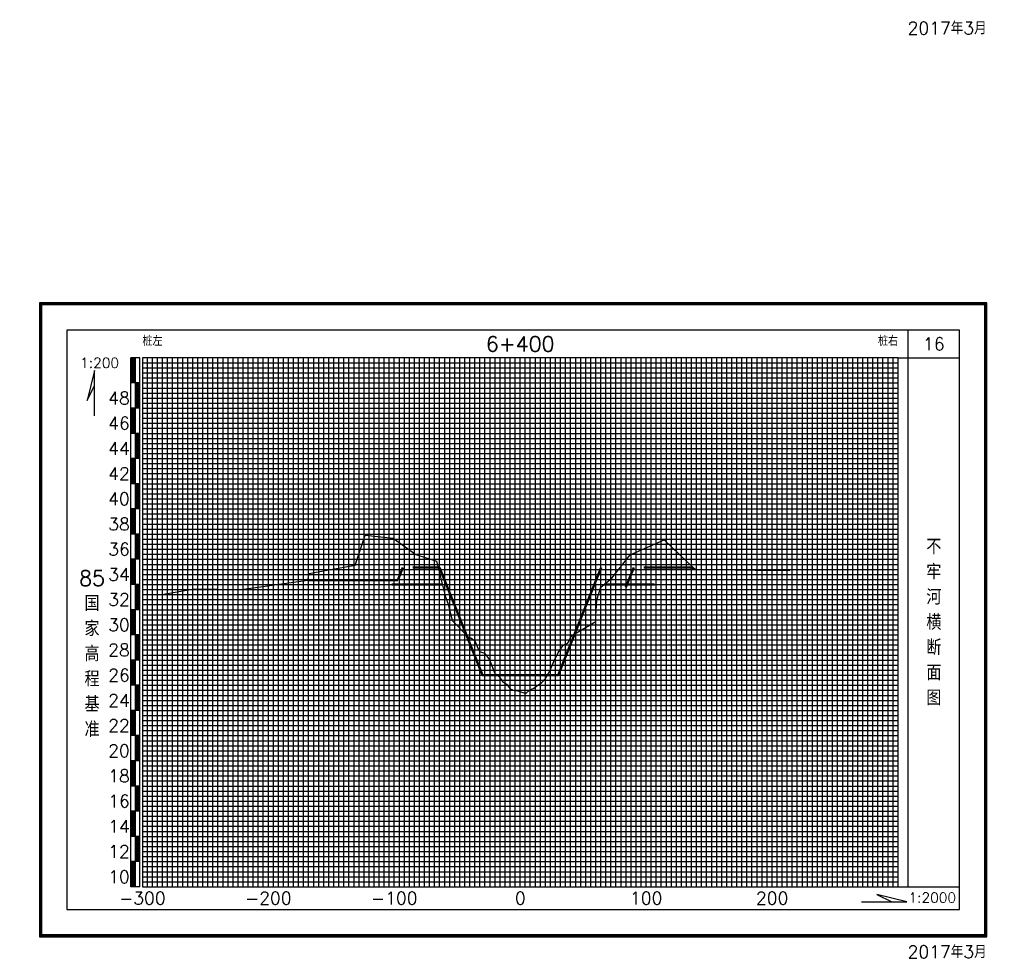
# Model space of a CAD drawing. Header units: millimetres. Extents: x 306 to 3216, y -6574 to 1225.
# Tile 20 of 27: x 545 to 936, y -136 to 237. Entities that reach past the tile are written whole.
import ezdxf
from ezdxf.enums import TextEntityAlignment as Align

# ---------------------------------------------------------------- set-up
doc = ezdxf.new("R2010")
doc.units = ezdxf.units.MM
doc.linetypes.add('DASHEDX2', pattern=[38.1, 25.4, -12.7])
for name, color, linetype in [('10mm线', 1, 'Continuous'), ('2mm线', 8, 'Continuous'), ('50mm线', 255, 'Continuous'), ('图副注记', 255, 'Continuous'), ('图框', 90, 'Continuous'), ('断面', 255, 'Continuous')]:
    doc.layers.add(name, color=color, linetype=linetype)
doc.layers.add('河道设计断面', color=6, linetype='DASHEDX2', lineweight=50)
doc.layers.add('滩面', color=90, linetype='Continuous', lineweight=50)
doc.styles.get("Standard").update_dxf_attribs({"font": 'txt.shx', "bigfont": 'hztxt.shx'})

msp = doc.modelspace()

# ---------------------------------------------------------------- linework, layer by layer
at = {"layer": '10mm线'}
for p, q in [((604.12, -106.96), (604.12, 103.04)), ((614.12, -106.96), (614.12, 103.04)), ((624.12, -106.96), (624.12, 103.04)), ((634.12, -106.96), (634.12, 103.04)), ((654.12, -106.96), (654.12, 103.04)), ((664.12, -106.96), (664.12, 103.04)), ((674.12, -106.96), (674.12, 103.04)), ((684.12, -106.96), (684.12, 103.04)), ((704.12, -106.96), (704.12, 103.04)), ((714.12, -106.96), (714.12, 103.04)), ((724.12, -106.96), (724.12, 103.04)), ((734.12, -106.96), (734.12, 103.04)), ((754.12, -106.96), (754.12, 103.04)), ((764.12, -106.96), (764.12, 103.04)), ((774.12, -106.96), (774.12, 103.04)), ((784.12, -106.96), (784.12, 103.04)), ((804.12, -106.96), (804.12, 103.04)), ((814.12, -106.96), (814.12, 103.04)), ((824.12, -106.96), (824.12, 103.04)), ((834.12, -106.96), (834.12, 103.04)), ((854.12, -106.96), (854.12, 103.04)), ((864.12, -106.96), (864.12, 103.04)), ((874.12, -106.96), (874.12, 103.04)), ((884.12, -106.96), (884.12, 103.04)), ((594.12, 93.04), (894.12, 93.04)), ((594.12, 83.04), (894.12, 83.04)), ((594.12, 73.04), (894.12, 73.04)), ((594.12, 63.04), (894.12, 63.04)), ((594.12, 53.04), (894.12, 53.04)), ((594.12, 43.04), (894.12, 43.04)), ((594.12, 33.04), (894.12, 33.04)), ((594.12, 23.04), (894.12, 23.04)), ((594.12, 13.04), (894.12, 13.04)), ((594.12, 3.04), (894.12, 3.04)), ((594.12, -6.96), (894.12, -6.96)), ((594.12, -16.96), (894.12, -16.96)), ((594.12, -26.96), (894.12, -26.96)), ((594.12, -36.96), (894.12, -36.96)), ((594.12, -46.96), (894.12, -46.96)), ((594.12, -56.96), (894.12, -56.96)), ((594.12, -66.96), (894.12, -66.96)), ((594.12, -76.96), (894.12, -76.96)), ((594.12, -86.96), (894.12, -86.96)), ((594.12, -96.96), (894.12, -96.96))]:
    msp.add_line(p, q, dxfattribs=at)
at = {"layer": '2mm线'}
for p, q in [((596.12, -106.96), (596.12, 103.04)), ((598.12, -106.96), (598.12, 103.04)), ((600.12, -106.96), (600.12, 103.04)), ((602.12, -106.96), (602.12, 103.04)), ((606.12, -106.96), (606.12, 103.04)), ((608.12, -106.96), (608.12, 103.04)), ((610.12, -106.96), (610.12, 103.04)), ((612.12, -106.96), (612.12, 103.04)), ((616.12, -106.96), (616.12, 103.04)), ((618.12, -106.96), (618.12, 103.04)), ((620.12, -106.96), (620.12, 103.04)), ((622.12, -106.96), (622.12, 103.04)), ((626.12, -106.96), (626.12, 103.04)), ((628.12, -106.96), (628.12, 103.04)), ((630.12, -106.96), (630.12, 103.04)), ((632.12, -106.96), (632.12, 103.04)), ((636.12, -106.96), (636.12, 103.04)), ((638.12, -106.96), (638.12, 103.04)), ((640.12, -106.96), (640.12, 103.04)), ((642.12, -106.96), (642.12, 103.04)), ((646.12, -106.96), (646.12, 103.04)), ((648.12, -106.96), (648.12, 103.04)), ((650.12, -106.96), (650.12, 103.04)), ((652.12, -106.96), (652.12, 103.04)), ((656.12, -106.96), (656.12, 103.04)), ((658.12, -106.96), (658.12, 103.04)), ((660.12, -106.96), (660.12, 103.04)), ((662.12, -106.96), (662.12, 103.04)), ((666.12, -106.96), (666.12, 103.04)), ((668.12, -106.96), (668.12, 103.04)), ((670.12, -106.96), (670.12, 103.04)), ((672.12, -106.96), (672.12, 103.04)), ((676.12, -106.96), (676.12, 103.04)), ((678.12, -106.96), (678.12, 103.04)), ((680.12, -106.96), (680.12, 103.04)), ((682.12, -106.96), (682.12, 103.04)), ((686.12, -106.96), (686.12, 103.04)), ((688.12, -106.96), (688.12, 103.04)), ((690.12, -106.96), (690.12, 103.04)), ((692.12, -106.96), (692.12, 103.04)), ((696.12, -106.96), (696.12, 103.04)), ((698.12, -106.96), (698.12, 103.04)), ((700.12, -106.96), (700.12, 103.04)), ((702.12, -106.96), (702.12, 103.04)), ((706.12, -106.96), (706.12, 103.04)), ((708.12, -106.96), (708.12, 103.04)), ((710.12, -106.96), (710.12, 103.04)), ((712.12, -106.96), (712.12, 103.04)), ((716.12, -106.96), (716.12, 103.04)), ((718.12, -106.96), (718.12, 103.04)), ((720.12, -106.96), (720.12, 103.04)), ((722.12, -106.96), (722.12, 103.04)), ((726.12, -106.96), (726.12, 103.04)), ((728.12, -106.96), (728.12, 103.04)), ((730.12, -106.96), (730.12, 103.04)), ((732.12, -106.96), (732.12, 103.04)), ((736.12, -106.96), (736.12, 103.04)), ((738.12, -106.96), (738.12, 103.04)), ((740.12, -106.96), (740.12, 103.04)), ((742.12, -106.96), (742.12, 103.04)), ((746.12, -106.96), (746.12, 103.04)), ((748.12, -106.96), (748.12, 103.04)), ((750.12, -106.96), (750.12, 103.04)), ((752.12, -106.96), (752.12, 103.04)), ((756.12, -106.96), (756.12, 103.04)), ((758.12, -106.96), (758.12, 103.04)), ((760.12, -106.96), (760.12, 103.04)), ((762.12, -106.96), (762.12, 103.04)), ((766.12, -106.96), (766.12, 103.04)), ((768.12, -106.96), (768.12, 103.04)), ((770.12, -106.96), (770.12, 103.04)), ((772.12, -106.96), (772.12, 103.04)), ((776.12, -106.96), (776.12, 103.04)), ((778.12, -106.96), (778.12, 103.04)), ((780.12, -106.96), (780.12, 103.04)), ((782.12, -106.96), (782.12, 103.04)), ((786.12, -106.96), (786.12, 103.04)), ((788.12, -106.96), (788.12, 103.04)), ((790.12, -106.96), (790.12, 103.04)), ((792.12, -106.96), (792.12, 103.04)), ((796.12, -106.96), (796.12, 103.04)), ((798.12, -106.96), (798.12, 103.04)), ((800.12, -106.96), (800.12, 103.04)), ((802.12, -106.96), (802.12, 103.04)), ((806.12, -106.96), (806.12, 103.04)), ((808.12, -106.96), (808.12, 103.04)), ((810.12, -106.96), (810.12, 103.04)), ((812.12, -106.96), (812.12, 103.04)), ((816.12, -106.96), (816.12, 103.04)), ((818.12, -106.96), (818.12, 103.04)), ((820.12, -106.96), (820.12, 103.04)), ((822.12, -106.96), (822.12, 103.04)), ((826.12, -106.96), (826.12, 103.04)), ((828.12, -106.96), (828.12, 103.04)), ((830.12, -106.96), (830.12, 103.04)), ((832.12, -106.96), (832.12, 103.04)), ((836.12, -106.96), (836.12, 103.04)), ((838.12, -106.96), (838.12, 103.04)), ((840.12, -106.96), (840.12, 103.04)), ((842.12, -106.96), (842.12, 103.04)), ((846.12, -106.96), (846.12, 103.04)), ((848.12, -106.96), (848.12, 103.04)), ((850.12, -106.96), (850.12, 103.04)), ((852.12, -106.96), (852.12, 103.04)), ((856.12, -106.96), (856.12, 103.04)), ((858.12, -106.96), (858.12, 103.04)), ((860.12, -106.96), (860.12, 103.04)), ((862.12, -106.96), (862.12, 103.04)), ((866.12, -106.96), (866.12, 103.04)), ((868.12, -106.96), (868.12, 103.04)), ((870.12, -106.96), (870.12, 103.04)), ((872.12, -106.96), (872.12, 103.04)), ((876.12, -106.96), (876.12, 103.04)), ((878.12, -106.96), (878.12, 103.04)), ((880.12, -106.96), (880.12, 103.04)), ((882.12, -106.96), (882.12, 103.04)), ((886.12, -106.96), (886.12, 103.04)), ((888.12, -106.96), (888.12, 103.04)), ((890.12, -106.96), (890.12, 103.04)), ((892.12, -106.96), (892.12, 103.04)), ((594.12, 101.04), (894.12, 101.04)), ((594.12, 99.04), (894.12, 99.04)), ((594.12, 97.04), (894.12, 97.04)), ((594.12, 95.04), (894.12, 95.04)), ((594.12, 91.04), (894.12, 91.04)), ((594.12, 89.04), (894.12, 89.04)), ((594.12, 87.04), (894.12, 87.04)), ((594.12, 85.04), (894.12, 85.04)), ((594.12, 81.04), (894.12, 81.04)), ((594.12, 79.04), (894.12, 79.04)), ((594.12, 77.04), (894.12, 77.04)), ((594.12, 75.04), (894.12, 75.04)), ((594.12, 71.04), (894.12, 71.04)), ((594.12, 69.04), (894.12, 69.04)), ((594.12, 67.04), (894.12, 67.04)), ((594.12, 65.04), (894.12, 65.04)), ((594.12, 61.04), (894.12, 61.04)), ((594.12, 59.04), (894.12, 59.04)), ((594.12, 57.04), (894.12, 57.04)), ((594.12, 55.04), (894.12, 55.04)), ((594.12, 51.04), (894.12, 51.04)), ((594.12, 49.04), (894.12, 49.04)), ((594.12, 47.04), (894.12, 47.04)), ((594.12, 45.04), (894.12, 45.04)), ((594.12, 41.04), (894.12, 41.04)), ((594.12, 39.04), (894.12, 39.04)), ((594.12, 37.04), (894.12, 37.04)), ((594.12, 35.04), (894.12, 35.04)), ((594.12, 31.04), (894.12, 31.04)), ((594.12, 29.04), (894.12, 29.04)), ((594.12, 27.04), (894.12, 27.04)), ((594.12, 25.04), (894.12, 25.04)), ((594.12, 21.04), (894.12, 21.04)), ((594.12, 19.04), (894.12, 19.04)), ((594.12, 17.04), (894.12, 17.04)), ((594.12, 15.04), (894.12, 15.04)), ((594.12, 11.04), (894.12, 11.04)), ((594.12, 9.04), (894.12, 9.04)), ((594.12, 7.04), (894.12, 7.04)), ((594.12, 5.04), (894.12, 5.04)), ((594.12, 1.04), (894.12, 1.04)), ((594.12, -0.96), (894.12, -0.96)), ((594.12, -2.96), (894.12, -2.96)), ((594.12, -4.96), (894.12, -4.96)), ((594.12, -8.96), (894.12, -8.96)), ((594.12, -10.96), (894.12, -10.96)), ((594.12, -12.96), (894.12, -12.96)), ((594.12, -14.96), (894.12, -14.96)), ((594.12, -18.96), (894.12, -18.96)), ((594.12, -20.96), (894.12, -20.96)), ((594.12, -22.96), (894.12, -22.96)), ((594.12, -24.96), (894.12, -24.96)), ((594.12, -28.96), (894.12, -28.96)), ((594.12, -30.96), (894.12, -30.96)), ((594.12, -32.96), (894.12, -32.96)), ((594.12, -34.96), (894.12, -34.96)), ((594.12, -38.96), (894.12, -38.96)), ((594.12, -40.96), (894.12, -40.96)), ((594.12, -42.96), (894.12, -42.96)), ((594.12, -44.96), (894.12, -44.96)), ((594.12, -48.96), (894.12, -48.96)), ((594.12, -50.96), (894.12, -50.96)), ((594.12, -52.96), (894.12, -52.96)), ((594.12, -54.96), (894.12, -54.96)), ((594.12, -58.96), (894.12, -58.96)), ((594.12, -60.96), (894.12, -60.96)), ((594.12, -62.96), (894.12, -62.96)), ((594.12, -64.96), (894.12, -64.96)), ((594.12, -68.96), (894.12, -68.96)), ((594.12, -70.96), (894.12, -70.96)), ((594.12, -72.96), (894.12, -72.96)), ((594.12, -74.96), (894.12, -74.96)), ((594.12, -78.96), (894.12, -78.96)), ((594.12, -80.96), (894.12, -80.96)), ((594.12, -82.96), (894.12, -82.96)), ((594.12, -84.96), (894.12, -84.96)), ((594.12, -88.96), (894.12, -88.96)), ((594.12, -90.96), (894.12, -90.96)), ((594.12, -92.96), (894.12, -92.96)), ((594.12, -94.96), (894.12, -94.96)), ((594.12, -98.96), (894.12, -98.96)), ((594.12, -100.96), (894.12, -100.96)), ((594.12, -102.96), (894.12, -102.96)), ((594.12, -104.96), (894.12, -104.96))]:
    msp.add_line(p, q, dxfattribs=at)
at = {"layer": '50mm线'}
for p, q in [((644.12, -106.96), (644.12, 103.04)), ((694.12, -106.96), (694.12, 103.04)), ((744.12, -106.96), (744.12, 103.04)), ((794.12, -106.96), (794.12, 103.04)), ((844.12, -106.96), (844.12, 103.04))]:
    msp.add_line(p, q, dxfattribs=at)
msp.add_lwpolyline([(594.12, -106.96), (894.12, -106.96), (894.12, 103.04), (594.12, 103.04)], close=True, dxfattribs=at)
at = {"layer": '图副注记'}
for p, q in [((589.52, -106.96), (589.52, 103.04)), ((593.12, 103.04), (589.52, 103.04)), ((589.62, 93.04), (589.62, 103.04)), ((589.72, 93.04), (589.72, 103.04)), ((589.82, 93.04), (589.82, 103.04)), ((589.92, 93.04), (589.92, 103.04)), ((590.02, 93.04), (590.02, 103.04)), ((590.12, 93.04), (590.12, 103.04)), ((590.22, 93.04), (590.22, 103.04)), ((590.32, 93.04), (590.32, 103.04)), ((590.42, 93.04), (590.42, 103.04)), ((590.52, 93.04), (590.52, 103.04)), ((590.62, 93.04), (590.62, 103.04)), ((590.72, 93.04), (590.72, 103.04)), ((590.82, 93.04), (590.82, 103.04)), ((590.92, 93.04), (590.92, 103.04)), ((591.02, 93.04), (591.02, 103.04)), ((591.12, 93.04), (591.12, 103.04)), ((591.22, 93.04), (591.22, 103.04)), ((591.32, -106.96), (591.32, 103.04)), ((593.12, -106.96), (593.12, 103.04)), ((593.12, 93.04), (589.52, 93.04)), ((591.42, 83.04), (591.42, 93.04)), ((591.52, 83.04), (591.52, 93.04)), ((591.62, 83.04), (591.62, 93.04)), ((591.72, 83.04), (591.72, 93.04)), ((591.82, 83.04), (591.82, 93.04)), ((591.92, 83.04), (591.92, 93.04)), ((592.02, 83.04), (592.02, 93.04)), ((592.12, 83.04), (592.12, 93.04)), ((592.22, 83.04), (592.22, 93.04)), ((592.32, 83.04), (592.32, 93.04)), ((592.42, 83.04), (592.42, 93.04)), ((592.52, 83.04), (592.52, 93.04)), ((592.62, 83.04), (592.62, 93.04)), ((592.72, 83.04), (592.72, 93.04)), ((592.82, 83.04), (592.82, 93.04)), ((592.92, 83.04), (592.92, 93.04)), ((593.02, 83.04), (593.02, 93.04)), ((593.12, 83.04), (589.52, 83.04)), ((589.62, 73.04), (589.62, 83.04)), ((589.72, 73.04), (589.72, 83.04)), ((589.82, 73.04), (589.82, 83.04)), ((589.92, 73.04), (589.92, 83.04)), ((590.02, 73.04), (590.02, 83.04)), ((590.12, 73.04), (590.12, 83.04)), ((590.22, 73.04), (590.22, 83.04)), ((590.32, 73.04), (590.32, 83.04)), ((590.42, 73.04), (590.42, 83.04)), ((590.52, 73.04), (590.52, 83.04)), ((590.62, 73.04), (590.62, 83.04)), ((590.72, 73.04), (590.72, 83.04)), ((590.82, 73.04), (590.82, 83.04)), ((590.92, 73.04), (590.92, 83.04)), ((591.02, 73.04), (591.02, 83.04)), ((591.12, 73.04), (591.12, 83.04)), ((591.22, 73.04), (591.22, 83.04)), ((593.12, 73.04), (589.52, 73.04)), ((591.42, 63.04), (591.42, 73.04)), ((591.52, 63.04), (591.52, 73.04)), ((591.62, 63.04), (591.62, 73.04)), ((591.72, 63.04), (591.72, 73.04)), ((591.82, 63.04), (591.82, 73.04)), ((591.92, 63.04), (591.92, 73.04)), ((592.02, 63.04), (592.02, 73.04)), ((592.12, 63.04), (592.12, 73.04)), ((592.22, 63.04), (592.22, 73.04)), ((592.32, 63.04), (592.32, 73.04)), ((592.42, 63.04), (592.42, 73.04)), ((592.52, 63.04), (592.52, 73.04)), ((592.62, 63.04), (592.62, 73.04)), ((592.72, 63.04), (592.72, 73.04)), ((592.82, 63.04), (592.82, 73.04)), ((592.92, 63.04), (592.92, 73.04)), ((593.02, 63.04), (593.02, 73.04)), ((593.12, 63.04), (589.52, 63.04)), ((589.62, 53.04), (589.62, 63.04)), ((589.72, 53.04), (589.72, 63.04)), ((589.82, 53.04), (589.82, 63.04)), ((589.92, 53.04), (589.92, 63.04)), ((590.02, 53.04), (590.02, 63.04)), ((590.12, 53.04), (590.12, 63.04)), ((590.22, 53.04), (590.22, 63.04)), ((590.32, 53.04), (590.32, 63.04)), ((590.42, 53.04), (590.42, 63.04)), ((590.52, 53.04), (590.52, 63.04)), ((590.62, 53.04), (590.62, 63.04)), ((590.72, 53.04), (590.72, 63.04)), ((590.82, 53.04), (590.82, 63.04)), ((590.92, 53.04), (590.92, 63.04)), ((591.02, 53.04), (591.02, 63.04)), ((591.12, 53.04), (591.12, 63.04)), ((591.22, 53.04), (591.22, 63.04)), ((593.12, 53.04), (589.52, 53.04)), ((591.42, 43.04), (591.42, 53.04)), ((591.52, 43.04), (591.52, 53.04)), ((591.62, 43.04), (591.62, 53.04)), ((591.72, 43.04), (591.72, 53.04)), ((591.82, 43.04), (591.82, 53.04)), ((591.92, 43.04), (591.92, 53.04)), ((592.02, 43.04), (592.02, 53.04)), ((592.12, 43.04), (592.12, 53.04)), ((592.22, 43.04), (592.22, 53.04)), ((592.32, 43.04), (592.32, 53.04)), ((592.42, 43.04), (592.42, 53.04)), ((592.52, 43.04), (592.52, 53.04)), ((592.62, 43.04), (592.62, 53.04)), ((592.72, 43.04), (592.72, 53.04)), ((592.82, 43.04), (592.82, 53.04)), ((592.92, 43.04), (592.92, 53.04)), ((593.02, 43.04), (593.02, 53.04)), ((593.12, 43.04), (589.52, 43.04)), ((589.62, 33.04), (589.62, 43.04)), ((589.72, 33.04), (589.72, 43.04)), ((589.82, 33.04), (589.82, 43.04)), ((589.92, 33.04), (589.92, 43.04)), ((590.02, 33.04), (590.02, 43.04)), ((590.12, 33.04), (590.12, 43.04)), ((590.22, 33.04), (590.22, 43.04)), ((590.32, 33.04), (590.32, 43.04)), ((590.42, 33.04), (590.42, 43.04)), ((590.52, 33.04), (590.52, 43.04)), ((590.62, 33.04), (590.62, 43.04)), ((590.72, 33.04), (590.72, 43.04)), ((590.82, 33.04), (590.82, 43.04)), ((590.92, 33.04), (590.92, 43.04)), ((591.02, 33.04), (591.02, 43.04)), ((591.12, 33.04), (591.12, 43.04)), ((591.22, 33.04), (591.22, 43.04)), ((593.12, 33.04), (589.52, 33.04)), ((591.42, 23.04), (591.42, 33.04)), ((591.52, 23.04), (591.52, 33.04)), ((591.62, 23.04), (591.62, 33.04)), ((591.72, 23.04), (591.72, 33.04)), ((591.82, 23.04), (591.82, 33.04)), ((591.92, 23.04), (591.92, 33.04)), ((592.02, 23.04), (592.02, 33.04)), ((592.12, 23.04), (592.12, 33.04)), ((592.22, 23.04), (592.22, 33.04)), ((592.32, 23.04), (592.32, 33.04)), ((592.42, 23.04), (592.42, 33.04)), ((592.52, 23.04), (592.52, 33.04)), ((592.62, 23.04), (592.62, 33.04)), ((592.72, 23.04), (592.72, 33.04)), ((592.82, 23.04), (592.82, 33.04)), ((592.92, 23.04), (592.92, 33.04)), ((593.02, 23.04), (593.02, 33.04)), ((593.12, 23.04), (589.52, 23.04)), ((589.62, 13.04), (589.62, 23.04)), ((589.72, 13.04), (589.72, 23.04)), ((589.82, 13.04), (589.82, 23.04)), ((589.92, 13.04), (589.92, 23.04)), ((590.02, 13.04), (590.02, 23.04)), ((590.12, 13.04), (590.12, 23.04)), ((590.22, 13.04), (590.22, 23.04)), ((590.32, 13.04), (590.32, 23.04)), ((590.42, 13.04), (590.42, 23.04)), ((590.52, 13.04), (590.52, 23.04)), ((590.62, 13.04), (590.62, 23.04)), ((590.72, 13.04), (590.72, 23.04)), ((590.82, 13.04), (590.82, 23.04)), ((590.92, 13.04), (590.92, 23.04)), ((591.02, 13.04), (591.02, 23.04)), ((591.12, 13.04), (591.12, 23.04)), ((591.22, 13.04), (591.22, 23.04)), ((593.12, 13.04), (589.52, 13.04)), ((591.42, 3.04), (591.42, 13.04)), ((591.52, 3.04), (591.52, 13.04)), ((591.62, 3.04), (591.62, 13.04)), ((591.72, 3.04), (591.72, 13.04)), ((591.82, 3.04), (591.82, 13.04)), ((591.92, 3.04), (591.92, 13.04)), ((592.02, 3.04), (592.02, 13.04)), ((592.12, 3.04), (592.12, 13.04)), ((592.22, 3.04), (592.22, 13.04)), ((592.32, 3.04), (592.32, 13.04)), ((592.42, 3.04), (592.42, 13.04)), ((592.52, 3.04), (592.52, 13.04)), ((592.62, 3.04), (592.62, 13.04)), ((592.72, 3.04), (592.72, 13.04)), ((592.82, 3.04), (592.82, 13.04)), ((592.92, 3.04), (592.92, 13.04)), ((593.02, 3.04), (593.02, 13.04)), ((593.12, 3.04), (589.52, 3.04)), ((589.62, -6.96), (589.62, 3.04)), ((589.72, -6.96), (589.72, 3.04)), ((589.82, -6.96), (589.82, 3.04)), ((589.92, -6.96), (589.92, 3.04)), ((590.02, -6.96), (590.02, 3.04)), ((590.12, -6.96), (590.12, 3.04)), ((590.22, -6.96), (590.22, 3.04)), ((590.32, -6.96), (590.32, 3.04)), ((590.42, -6.96), (590.42, 3.04)), ((590.52, -6.96), (590.52, 3.04)), ((590.62, -6.96), (590.62, 3.04)), ((590.72, -6.96), (590.72, 3.04)), ((590.82, -6.96), (590.82, 3.04)), ((590.92, -6.96), (590.92, 3.04)), ((591.02, -6.96), (591.02, 3.04)), ((591.12, -6.96), (591.12, 3.04)), ((591.22, -6.96), (591.22, 3.04)), ((593.12, -6.96), (589.52, -6.96)), ((591.42, -16.96), (591.42, -6.96)), ((591.52, -16.96), (591.52, -6.96)), ((591.62, -16.96), (591.62, -6.96)), ((591.72, -16.96), (591.72, -6.96)), ((591.82, -16.96), (591.82, -6.96)), ((591.92, -16.96), (591.92, -6.96)), ((592.02, -16.96), (592.02, -6.96)), ((592.12, -16.96), (592.12, -6.96)), ((592.22, -16.96), (592.22, -6.96)), ((592.32, -16.96), (592.32, -6.96)), ((592.42, -16.96), (592.42, -6.96)), ((592.52, -16.96), (592.52, -6.96)), ((592.62, -16.96), (592.62, -6.96)), ((592.72, -16.96), (592.72, -6.96)), ((592.82, -16.96), (592.82, -6.96)), ((592.92, -16.96), (592.92, -6.96)), ((593.02, -16.96), (593.02, -6.96)), ((593.12, -16.96), (589.52, -16.96)), ((589.62, -26.96), (589.62, -16.96)), ((589.72, -26.96), (589.72, -16.96)), ((589.82, -26.96), (589.82, -16.96)), ((589.92, -26.96), (589.92, -16.96)), ((590.02, -26.96), (590.02, -16.96)), ((590.12, -26.96), (590.12, -16.96)), ((590.22, -26.96), (590.22, -16.96)), ((590.32, -26.96), (590.32, -16.96)), ((590.42, -26.96), (590.42, -16.96)), ((590.52, -26.96), (590.52, -16.96)), ((590.62, -26.96), (590.62, -16.96)), ((590.72, -26.96), (590.72, -16.96)), ((590.82, -26.96), (590.82, -16.96)), ((590.92, -26.96), (590.92, -16.96)), ((591.02, -26.96), (591.02, -16.96)), ((591.12, -26.96), (591.12, -16.96)), ((591.22, -26.96), (591.22, -16.96)), ((593.12, -26.96), (589.52, -26.96)), ((591.42, -36.96), (591.42, -26.96)), ((591.52, -36.96), (591.52, -26.96)), ((591.62, -36.96), (591.62, -26.96)), ((591.72, -36.96), (591.72, -26.96)), ((591.82, -36.96), (591.82, -26.96)), ((591.92, -36.96), (591.92, -26.96)), ((592.02, -36.96), (592.02, -26.96)), ((592.12, -36.96), (592.12, -26.96)), ((592.22, -36.96), (592.22, -26.96)), ((592.32, -36.96), (592.32, -26.96)), ((592.42, -36.96), (592.42, -26.96)), ((592.52, -36.96), (592.52, -26.96)), ((592.62, -36.96), (592.62, -26.96)), ((592.72, -36.96), (592.72, -26.96)), ((592.82, -36.96), (592.82, -26.96)), ((592.92, -36.96), (592.92, -26.96)), ((593.02, -36.96), (593.02, -26.96)), ((593.12, -36.96), (589.52, -36.96)), ((589.62, -46.96), (589.62, -36.96)), ((589.72, -46.96), (589.72, -36.96)), ((589.82, -46.96), (589.82, -36.96)), ((589.92, -46.96), (589.92, -36.96)), ((590.02, -46.96), (590.02, -36.96)), ((590.12, -46.96), (590.12, -36.96)), ((590.22, -46.96), (590.22, -36.96)), ((590.32, -46.96), (590.32, -36.96)), ((590.42, -46.96), (590.42, -36.96)), ((590.52, -46.96), (590.52, -36.96)), ((590.62, -46.96), (590.62, -36.96)), ((590.72, -46.96), (590.72, -36.96)), ((590.82, -46.96), (590.82, -36.96)), ((590.92, -46.96), (590.92, -36.96)), ((591.02, -46.96), (591.02, -36.96)), ((591.12, -46.96), (591.12, -36.96)), ((591.22, -46.96), (591.22, -36.96)), ((593.12, -46.96), (589.52, -46.96)), ((591.42, -56.96), (591.42, -46.96)), ((591.52, -56.96), (591.52, -46.96)), ((591.62, -56.96), (591.62, -46.96)), ((591.72, -56.96), (591.72, -46.96)), ((591.82, -56.96), (591.82, -46.96)), ((591.92, -56.96), (591.92, -46.96)), ((592.02, -56.96), (592.02, -46.96)), ((592.12, -56.96), (592.12, -46.96)), ((592.22, -56.96), (592.22, -46.96)), ((592.32, -56.96), (592.32, -46.96)), ((592.42, -56.96), (592.42, -46.96)), ((592.52, -56.96), (592.52, -46.96)), ((592.62, -56.96), (592.62, -46.96)), ((592.72, -56.96), (592.72, -46.96)), ((592.82, -56.96), (592.82, -46.96)), ((592.92, -56.96), (592.92, -46.96)), ((593.02, -56.96), (593.02, -46.96)), ((593.12, -56.96), (589.52, -56.96)), ((589.62, -66.96), (589.62, -56.96)), ((589.72, -66.96), (589.72, -56.96)), ((589.82, -66.96), (589.82, -56.96)), ((589.92, -66.96), (589.92, -56.96)), ((590.02, -66.96), (590.02, -56.96)), ((590.12, -66.96), (590.12, -56.96)), ((590.22, -66.96), (590.22, -56.96)), ((590.32, -66.96), (590.32, -56.96)), ((590.42, -66.96), (590.42, -56.96)), ((590.52, -66.96), (590.52, -56.96)), ((590.62, -66.96), (590.62, -56.96)), ((590.72, -66.96), (590.72, -56.96)), ((590.82, -66.96), (590.82, -56.96)), ((590.92, -66.96), (590.92, -56.96)), ((591.02, -66.96), (591.02, -56.96)), ((591.12, -66.96), (591.12, -56.96)), ((591.22, -66.96), (591.22, -56.96)), ((593.12, -66.96), (589.52, -66.96)), ((591.42, -76.96), (591.42, -66.96)), ((591.52, -76.96), (591.52, -66.96)), ((591.62, -76.96), (591.62, -66.96)), ((591.72, -76.96), (591.72, -66.96)), ((591.82, -76.96), (591.82, -66.96)), ((591.92, -76.96), (591.92, -66.96)), ((592.02, -76.96), (592.02, -66.96)), ((592.12, -76.96), (592.12, -66.96)), ((592.22, -76.96), (592.22, -66.96)), ((592.32, -76.96), (592.32, -66.96)), ((592.42, -76.96), (592.42, -66.96)), ((592.52, -76.96), (592.52, -66.96)), ((592.62, -76.96), (592.62, -66.96)), ((592.72, -76.96), (592.72, -66.96)), ((592.82, -76.96), (592.82, -66.96)), ((592.92, -76.96), (592.92, -66.96)), ((593.02, -76.96), (593.02, -66.96)), ((593.12, -76.96), (589.52, -76.96)), ((589.62, -86.96), (589.62, -76.96)), ((589.72, -86.96), (589.72, -76.96)), ((589.82, -86.96), (589.82, -76.96)), ((589.92, -86.96), (589.92, -76.96)), ((590.02, -86.96), (590.02, -76.96)), ((590.12, -86.96), (590.12, -76.96)), ((590.22, -86.96), (590.22, -76.96)), ((590.32, -86.96), (590.32, -76.96)), ((590.42, -86.96), (590.42, -76.96)), ((590.52, -86.96), (590.52, -76.96)), ((590.62, -86.96), (590.62, -76.96)), ((590.72, -86.96), (590.72, -76.96)), ((590.82, -86.96), (590.82, -76.96)), ((590.92, -86.96), (590.92, -76.96)), ((591.02, -86.96), (591.02, -76.96)), ((591.12, -86.96), (591.12, -76.96)), ((591.22, -86.96), (591.22, -76.96)), ((593.12, -86.96), (589.52, -86.96)), ((591.42, -96.96), (591.42, -86.96)), ((591.52, -96.96), (591.52, -86.96)), ((591.62, -96.96), (591.62, -86.96)), ((591.72, -96.96), (591.72, -86.96)), ((591.82, -96.96), (591.82, -86.96)), ((591.92, -96.96), (591.92, -86.96)), ((592.02, -96.96), (592.02, -86.96)), ((592.12, -96.96), (592.12, -86.96)), ((592.22, -96.96), (592.22, -86.96)), ((592.32, -96.96), (592.32, -86.96)), ((592.42, -96.96), (592.42, -86.96)), ((592.52, -96.96), (592.52, -86.96)), ((592.62, -96.96), (592.62, -86.96)), ((592.72, -96.96), (592.72, -86.96)), ((592.82, -96.96), (592.82, -86.96)), ((592.92, -96.96), (592.92, -86.96)), ((593.02, -96.96), (593.02, -86.96)), ((593.12, -96.96), (589.52, -96.96)), ((589.62, -106.96), (589.62, -96.96)), ((589.72, -106.96), (589.72, -96.96)), ((589.82, -106.96), (589.82, -96.96)), ((589.92, -106.96), (589.92, -96.96)), ((590.02, -106.96), (590.02, -96.96)), ((590.12, -106.96), (590.12, -96.96)), ((590.22, -106.96), (590.22, -96.96)), ((590.32, -106.96), (590.32, -96.96)), ((590.42, -106.96), (590.42, -96.96)), ((590.52, -106.96), (590.52, -96.96)), ((590.62, -106.96), (590.62, -96.96)), ((590.72, -106.96), (590.72, -96.96)), ((590.82, -106.96), (590.82, -96.96)), ((590.92, -106.96), (590.92, -96.96)), ((591.02, -106.96), (591.02, -96.96)), ((591.12, -106.96), (591.12, -96.96)), ((591.22, -106.96), (591.22, -96.96)), ((593.12, -106.96), (589.52, -106.96))]:
    msp.add_line(p, q, dxfattribs=at)
for points in [[(575.12, 80.04), (575.12, 98.04), (572.12, 86.04), (575.12, 92.04)], [(879.62, -112.96), (897.62, -112.96), (885.62, -109.96), (891.62, -112.96)]]:
    msp.add_lwpolyline(points, dxfattribs=at)
at = {"layer": '图框'}
for p, q in [((898.12, -106.96), (898.12, 114.04)), ((894.12, 103.04), (918.52, 103.04)), ((894.12, -106.96), (918.52, -106.96))]:
    msp.add_line(p, q, dxfattribs=at)
for points in [[(553.32, -126.76), (929.32, -126.76), (929.32, 124.84), (553.32, 124.84)], [(553.52, -126.56), (929.12, -126.56), (929.12, 124.64), (553.52, 124.64)], [(553.72, -126.36), (928.92, -126.36), (928.92, 124.44), (553.72, 124.44)], [(553.92, -126.16), (928.72, -126.16), (928.72, 124.24), (553.92, 124.24)], [(554.12, -125.96), (928.52, -125.96), (928.52, 124.04), (554.12, 124.04)], [(564.12, -115.96), (918.52, -115.96), (918.52, 114.04), (564.12, 114.04)]]:
    msp.add_lwpolyline(points, close=True, dxfattribs=at)
at = {"layer": '断面'}
msp.add_lwpolyline([(601.86, 9.1), (614.67, 11.37), (633.43, 11.1), (647.51, 12.99), (659.85, 14.81), (660.28, 17.44), (668.11, 18.9), (678.59, 20.65), (682.58, 32.59), (693.63, 31.42), (702.67, 25.01), (710.89, 22.24), (714.29, 8.59), (715.46, 5.27), (717.03, -1.28), (723.52, -7.81), (724.56, -8.11), (726.1, -9.31), (726.98, -11.63), (727.96, -13.51), (729.86, -14.26), (731.87, -16.86), (734.03, -22.31), (735.57, -23.31), (737.12, -25.41), (738.64, -26.51), (740.17, -28.36), (741.68, -29.01), (743.2, -29.21), (744.76, -29.71), (746.34, -30.21), (747.87, -28.81), (749.45, -28.16), (751.04, -26.96), (752.62, -25.96), (754.19, -24.26), (755.85, -21.21), (757.5, -17.56), (759.13, -13.91), (761.29, -10.91), (763.03, -10.21), (764.19, -7.71), (764.82, -7.01), (774.13, -1.69), (774.1, 0.45), (774.58, 6.93), (776.05, 11.95), (780.44, 15.56), (787.79, 24.87), (801.22, 30.8), (813.48, 19.19), (837.38, 18.67), (851.08, 18.55)], dxfattribs=at)
at = {"layer": '河道设计断面', "linetype": 'ByBlock', "lineweight": 50, "ltscale": 0.2}
msp.add_lwpolyline([(712, 19.84), (729.12, -22.96), (759.12, -22.96), (776.24, 19.84)], dxfattribs=at)
at = {"layer": '河道设计断面'}
for points in [[(713.18, 13.04), (693.18, 13.04)], [(777.38, 13.04), (797.38, 13.04)]]:
    msp.add_lwpolyline(points, dxfattribs=at)
at = {"layer": '滩面', "linetype": 'ByBlock', "lineweight": 50, "ltscale": 0.2}
for p, q in [((697.49, 19.84), (695.48, 14.81)), ((789.21, 19.84), (786.05, 11.95))]:
    msp.add_line(p, q, dxfattribs=at)
at = {"layer": '滩面'}
for points in [[(711.49, 19.84), (701.49, 19.84)], [(793.21, 19.84), (811.82, 19.84), (813.48, 19.19)], [(659.85, 14.81), (695.48, 14.81)]]:
    msp.add_lwpolyline(points, dxfattribs=at)

# ---------------------------------------------------------------- texts
at = {"layer": '图副注记'}
for s, height, p in [('2017年3月', 5, (929.32, 229.93)), ('桩右', 4, (894.12, 106.54)), ('1:2000', 4, (917.12, -114.46)), ('2017年3月', 5, (929.32, -136.76))]:
    msp.add_text(s, height=height, dxfattribs=at).set_placement(p, align=Align.BOTTOM_RIGHT)
msp.add_text('桩左', height=4, dxfattribs=at).set_placement((594.12, 106.54), align=Align.BOTTOM_LEFT)
msp.add_text('1:200', height=4, dxfattribs=at).set_placement((577.12, 101.04), align=Align.MIDDLE_CENTER)
at = {"layer": '图副注记', "insert": (574.12, -14.46), "char_height": 6, "width": 10, "attachment_point": 5}
msp.add_mtext('85国家高程基准', dxfattribs=at)
at = {"layer": '断面'}
for s, height, p in [('6+400', 6, (744.12, 108.54)), ('16', 5, (908.32, 108.54)), ('-300', 5, (594.12, -111.46)), ('-200', 5, (644.12, -111.46)), ('-100', 5, (694.12, -111.46)), ('0', 5, (744.12, -111.46)), ('100', 5, (794.12, -111.46)), ('200', 5, (844.12, -111.46))]:
    msp.add_text(s, height=height, dxfattribs=at).set_placement(p, align=Align.MIDDLE_CENTER)
for s, p in [('48', (589.12, 83.04)), ('46', (589.12, 73.04)), ('44', (589.12, 63.04)), ('42', (589.12, 53.04)), ('40', (589.12, 43.04)), ('38', (589.12, 33.04)), ('36', (589.12, 23.04)), ('34', (589.12, 13.04)), ('32', (589.12, 3.04)), ('30', (589.12, -6.96)), ('28', (589.12, -16.96)), ('26', (589.12, -26.96)), ('24', (589.12, -36.96)), ('22', (589.12, -46.96)), ('20', (589.12, -56.96)), ('18', (589.12, -66.96)), ('16', (589.12, -76.96)), ('14', (589.12, -86.96)), ('12', (589.12, -96.96)), ('10', (589.12, -106.96))]:
    msp.add_text(s, height=5, dxfattribs=at).set_placement(p, align=Align.BOTTOM_RIGHT)
at = {"layer": '断面', "insert": (908.32, -1.96), "char_height": 6, "width": 10, "attachment_point": 5}
msp.add_mtext('不牢河横断面图', dxfattribs=at)

doc.saveas('drawing.dxf')
